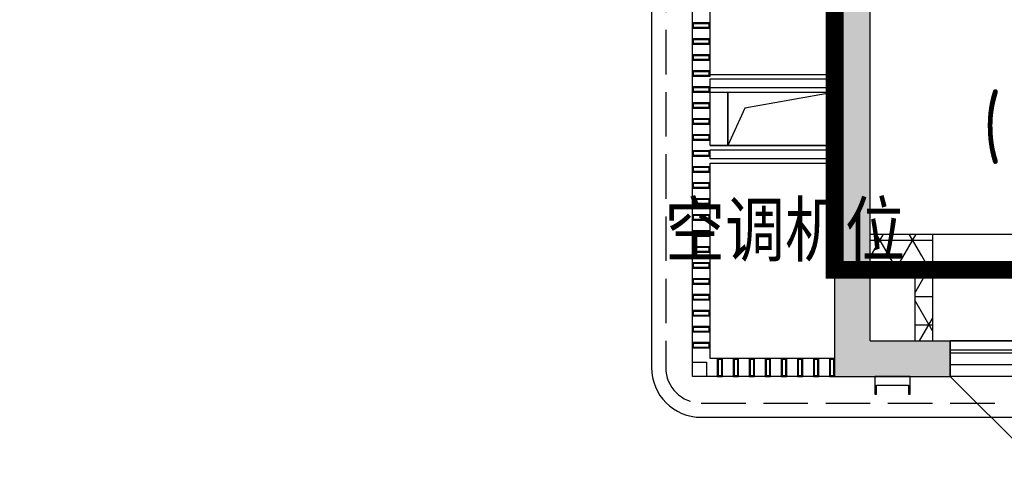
# Model space of a CAD drawing. Extents: x 513769.4 to 513832.9, y -232082 to -232034.4.
# Tile 3 of 17: x 513785.6 to 513791.2, y -232062.3 to -232059.8. Entities that reach past the tile are written whole.
import ezdxf

# ---------------------------------------------------------------- set-up
doc = ezdxf.new("R2010")
doc.units = 0
doc.header["$LTSCALE"] = 1000
for name, pattern in [('3、6#-腰线-标准层$0$DASH', [0.35, 0.25, -0.1]), ('A1(a)户型$0$CACHE2', [0.1875, 0.125, -0.0625]), ('A1(a)户型$0$DASH', [0.35, 0.25, -0.1])]:
    doc.linetypes.add(name, pattern=pattern)
doc.layers.get('0').update_dxf_attribs({"color": 252})
for name, color, linetype in [('3、6#-腰线-标准层$0$板边线', 252, 'Continuous'), ('6#-造型-1F（实施版）金属型材-METAL-S', 253, 'Continuous'), ('6#-造型-深灰色铝合金百叶', 252, 'Continuous'), ('A-ANNO-100-TXT', 252, 'Continuous'), ('A1(a)户型$0$A-HOLE-E', 252, 'Continuous'), ('A1(a)户型$0$A-METAL-E', 252, 'Continuous'), ('A1(a)户型$0$A-METAL-S', 252, 'Continuous'), ('A1(a)户型$0$A-PART-S', 252, 'Continuous'), ('A1(a)户型$0$A-PATT-COLU', 252, 'Continuous'), ('A1(a)户型$0$A-STR-CONC-B', 252, 'Continuous'), ('A1(a)户型$0$A-STR-CONC-E', 252, 'Continuous'), ('A1(a)户型$0$A-STR-CONC-H', 252, 'A1(a)户型$0$CACHE2'), ('A1(a)户型$0$A-WALL-S', 252, 'Continuous'), ('A1(a)户型$0$A-WINDOW', 252, 'Continuous'), ('看线', 253, 'Continuous')]:
    doc.layers.add(name, color=color, linetype=linetype)
doc.layers.add('面积-计容-住宅-1', color=1, linetype='Continuous', lineweight=0)
doc.styles.get("Standard").update_dxf_attribs({"font": 'TSSDENG.shx', "width": 0.8, "bigfont": 'hztxt.shx'})
pattern_1 = [(0, (0, 0), (0, 158.75), []), (60, (0, 0), (-137.4815328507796, 79.37500000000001), []), (120, (0, 0), (-137.4815328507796, -79.37499999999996), [])]

# ---------------------------------------------------------------- blocks, each defined once
blk = doc.blocks.new('2新89A1(a)户型$0$$DorLib2D$00000114')
at = {"color": 0}
blk.add_line((0.4999999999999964, 3.6e-15), (-0.2071067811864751, 0.7071067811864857), dxfattribs=at)
blk.add_arc((0.5000000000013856, -1.1546e-12), 1.000000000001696, 135, 180, dxfattribs=at)
blk = doc.blocks.new('2新93A1(a)户型$0$$TCHSYS$WIN2D')
for p, q in [((-0.5, 0.5), (0.5, 0.5)), ((-0.5, 0.5), (-0.4999999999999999, -0.5)), ((0.5, 0.5), (0.4999999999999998, -0.5)), ((0.5, 0.1666666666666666), (-0.5, 0.1666666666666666)), ((0.5, -0.1666666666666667), (-0.5, -0.1666666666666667)), ((-0.4999999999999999, -0.5), (0.5, -0.5))]:
    blk.add_line(p, q)
blk = doc.blocks.new('2新85A1(a)户型')
at = {"layer": 'A1(a)户型$0$A-PATT-COLU'}
for points in [[(-68962.02434097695, 163302.2359415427), (-68762.02434097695, 163302.2359415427), (-68762.02434097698, 165502.2359415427), (-68962.02434097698, 165502.2359415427)], [(-68962.02434097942, 162602.2359415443), (-68762.0243409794, 162802.235941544), (-68762.02434097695, 163302.2359415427), (-68962.02434097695, 163302.2359415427)], [(-68762.0243409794, 162802.235941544), (-68962.02434097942, 162602.2359415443), (-68512.02434097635, 162602.2359415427), (-68512.02434097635, 162802.2359415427)], [(-68512.02434097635, 162802.2359415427), (-68512.02434097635, 162602.2359415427), (-68312.02434097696, 162602.2359415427), (-68312.02434097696, 162802.2359415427)]]:
    blk.add_hatch(color=256, dxfattribs=at).paths.add_polyline_path(points)
h = blk.add_hatch(dxfattribs=at)
h.set_pattern_fill('NET3', color=256, scale=50, style=0)
h.set_pattern_definition(pattern_1)
h.paths.add_polyline_path([(-68762.02434097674, 163402.2359415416), (-68762.02434097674, 163202.2359415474), (-68512.02434097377, 163202.2359415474), (-68412.02434097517, 163402.2359415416)])
h = blk.add_hatch(dxfattribs=at)
h.set_pattern_fill('NET3', color=256, scale=50, style=0)
h.set_pattern_definition(pattern_1)
h.paths.add_polyline_path([(-68412.02434097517, 163402.2359415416), (-68512.02434097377, 163202.2359415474), (-68512.02434097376, 162802.2359415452), (-68412.02434097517, 162802.2359415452)])
blk.add_lwpolyline([(-68962.02439086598, 163902.2359415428), (-69662.02439086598, 163902.2359415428)])
at = {"layer": 'A1(a)户型$0$A-HOLE-E'}
blk.add_lwpolyline([(-69562.02439086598, 164202.2359415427), (-68962.024390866, 164202.2359415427), (-68962.024390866, 163902.2359415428), (-69562.02439086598, 163902.2359415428)], close=True, dxfattribs=at)
blk.add_lwpolyline([(-68962.02439086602, 164202.2359415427), (-69466.55811853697, 164112.1138599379), (-69562.02439086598, 163902.2359415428)], dxfattribs=at)
at = {"layer": 'A1(a)户型$0$A-METAL-E'}
for points in [[(-68962.02439086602, 164227.2359415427), (-69662.02439087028, 164227.2359415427), (-69662.02439086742, 164277.2359415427), (-68962.02439086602, 164277.2359415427)], [(-68962.02439086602, 163827.2359415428), (-69662.02439087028, 163827.2359415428), (-69662.02439086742, 163877.2359415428), (-68962.02439086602, 163877.2359415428)], [(-68312.02434097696, 162802.2359415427), (-66512.02434097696, 162802.2359415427)], [(-68312.02434097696, 162752.2359415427), (-66512.02434097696, 162752.2359415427)]]:
    blk.add_lwpolyline(points, dxfattribs=at)
at = {"layer": 'A1(a)户型$0$A-METAL-S'}
for points in [[(-69762.02439087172, 164592.2359415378), (-69762.02439087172, 164562.2359415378), (-69662.02439087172, 164562.2359415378), (-69662.02439087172, 164592.2359415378)], [(-69757.02439087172, 164587.2359415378), (-69757.02439087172, 164567.2359415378), (-69667.02439087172, 164567.2359415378), (-69667.02439087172, 164587.2359415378)], [(-69762.02439087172, 164502.2359415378), (-69762.02439087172, 164472.2359415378), (-69662.02439087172, 164472.2359415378), (-69662.02439087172, 164502.2359415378)], [(-69757.02439087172, 164497.2359415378), (-69757.02439087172, 164477.2359415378), (-69667.02439087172, 164477.2359415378), (-69667.02439087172, 164497.2359415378)], [(-69762.02439087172, 164412.2359415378), (-69762.02439087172, 164382.2359415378), (-69662.02439087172, 164382.2359415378), (-69662.02439087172, 164412.2359415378)], [(-69757.02439087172, 164407.2359415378), (-69757.02439087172, 164387.2359415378), (-69667.02439087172, 164387.2359415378), (-69667.02439087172, 164407.2359415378)], [(-69762.02439087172, 164322.2359415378), (-69762.02439087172, 164292.2359415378), (-69662.02439087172, 164292.2359415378), (-69662.02439087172, 164322.2359415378)], [(-69757.02439087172, 164317.2359415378), (-69757.02439087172, 164297.2359415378), (-69667.02439087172, 164297.2359415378), (-69667.02439087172, 164317.2359415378)], [(-69762.02439087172, 164232.2359415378), (-69762.02439087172, 164202.2359415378), (-69662.02439087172, 164202.2359415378), (-69662.02439087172, 164232.2359415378)], [(-69757.02439087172, 164227.2359415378), (-69757.02439087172, 164207.2359415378), (-69667.02439087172, 164207.2359415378), (-69667.02439087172, 164227.2359415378)], [(-69762.02439087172, 164142.2359415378), (-69762.02439087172, 164112.2359415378), (-69662.02439087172, 164112.2359415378), (-69662.02439087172, 164142.2359415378)], [(-69757.02439087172, 164137.2359415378), (-69757.02439087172, 164117.2359415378), (-69667.02439087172, 164117.2359415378), (-69667.02439087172, 164137.2359415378)], [(-69762.02439087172, 164052.2359415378), (-69762.02439087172, 164022.2359415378), (-69662.02439087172, 164022.2359415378), (-69662.02439087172, 164052.2359415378)], [(-69757.02439087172, 164047.2359415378), (-69757.02439087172, 164027.2359415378), (-69667.02439087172, 164027.2359415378), (-69667.02439087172, 164047.2359415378)], [(-69762.02439087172, 163962.2359415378), (-69762.02439087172, 163932.2359415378), (-69662.02439087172, 163932.2359415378), (-69662.02439087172, 163962.2359415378)], [(-69757.02439087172, 163957.2359415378), (-69757.02439087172, 163937.2359415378), (-69667.02439087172, 163937.2359415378), (-69667.02439087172, 163957.2359415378)], [(-69762.02439087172, 163872.2359415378), (-69762.02439087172, 163842.2359415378), (-69662.02439087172, 163842.2359415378), (-69662.02439087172, 163872.2359415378)], [(-69757.02439087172, 163867.2359415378), (-69757.02439087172, 163847.2359415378), (-69667.02439087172, 163847.2359415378), (-69667.02439087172, 163867.2359415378)], [(-69762.02439087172, 163782.2359415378), (-69762.02439087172, 163752.2359415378), (-69662.02439087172, 163752.2359415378), (-69662.02439087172, 163782.2359415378)], [(-69757.02439087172, 163777.2359415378), (-69757.02439087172, 163757.2359415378), (-69667.02439087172, 163757.2359415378), (-69667.02439087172, 163777.2359415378)], [(-69762.02439087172, 163692.2359415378), (-69762.02439087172, 163662.2359415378), (-69662.02439087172, 163662.2359415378), (-69662.02439087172, 163692.2359415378)], [(-69757.02439087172, 163687.2359415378), (-69757.02439087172, 163667.2359415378), (-69667.02439087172, 163667.2359415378), (-69667.02439087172, 163687.2359415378)], [(-69762.02439087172, 163602.2359415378), (-69762.02439087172, 163572.2359415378), (-69662.02439087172, 163572.2359415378), (-69662.02439087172, 163602.2359415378)], [(-69757.02439087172, 163597.2359415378), (-69757.02439087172, 163577.2359415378), (-69667.02439087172, 163577.2359415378), (-69667.02439087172, 163597.2359415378)], [(-69762.02439087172, 163512.2359415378), (-69762.02439087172, 163482.2359415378), (-69662.02439087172, 163482.2359415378), (-69662.02439087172, 163512.2359415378)], [(-69757.02439087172, 163507.2359415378), (-69757.02439087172, 163487.2359415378), (-69667.02439087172, 163487.2359415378), (-69667.02439087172, 163507.2359415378)], [(-69762.02439087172, 163422.2359415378), (-69762.02439087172, 163392.2359415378), (-69662.02439087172, 163392.2359415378), (-69662.02439087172, 163422.2359415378)], [(-69757.02439087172, 163417.2359415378), (-69757.02439087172, 163397.2359415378), (-69667.02439087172, 163397.2359415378), (-69667.02439087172, 163417.2359415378)], [(-69762.02439087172, 163332.2359415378), (-69762.02439087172, 163302.2359415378), (-69662.02439087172, 163302.2359415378), (-69662.02439087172, 163332.2359415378)], [(-69757.02439087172, 163327.2359415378), (-69757.02439087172, 163307.2359415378), (-69667.02439087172, 163307.2359415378), (-69667.02439087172, 163327.2359415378)], [(-69762.02439087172, 163242.2359415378), (-69762.02439087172, 163212.2359415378), (-69662.02439087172, 163212.2359415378), (-69662.02439087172, 163242.2359415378)], [(-69757.02439087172, 163237.2359415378), (-69757.02439087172, 163217.2359415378), (-69667.02439087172, 163217.2359415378), (-69667.02439087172, 163237.2359415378)], [(-69762.02439087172, 163152.2359415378), (-69762.02439087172, 163122.2359415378), (-69662.02439087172, 163122.2359415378), (-69662.02439087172, 163152.2359415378)], [(-69757.02439087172, 163147.2359415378), (-69757.02439087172, 163127.2359415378), (-69667.02439087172, 163127.2359415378), (-69667.02439087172, 163147.2359415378)], [(-69762.02439087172, 163062.2359415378), (-69762.02439087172, 163032.2359415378), (-69662.02439087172, 163032.2359415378), (-69662.02439087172, 163062.2359415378)], [(-69757.02439087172, 163057.2359415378), (-69757.02439087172, 163037.2359415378), (-69667.02439087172, 163037.2359415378), (-69667.02439087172, 163057.2359415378)], [(-69762.02439087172, 162972.2359415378), (-69762.02439087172, 162942.2359415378), (-69662.02439087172, 162942.2359415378), (-69662.02439087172, 162972.2359415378)], [(-69757.02439087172, 162967.2359415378), (-69757.02439087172, 162947.2359415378), (-69667.02439087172, 162947.2359415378), (-69667.02439087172, 162967.2359415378)], [(-69762.02439087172, 162882.2359415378), (-69762.02439087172, 162852.2359415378), (-69662.02439087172, 162852.2359415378), (-69662.02439087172, 162882.2359415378)], [(-69757.02439087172, 162877.2359415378), (-69757.02439087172, 162857.2359415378), (-69667.02439087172, 162857.2359415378), (-69667.02439087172, 162877.2359415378)], [(-69762.02439087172, 162792.2359415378), (-69762.02439087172, 162762.2359415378), (-69662.02439087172, 162762.2359415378), (-69662.02439087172, 162792.2359415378)], [(-69757.02439087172, 162787.2359415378), (-69757.02439087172, 162767.2359415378), (-69667.02439087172, 162767.2359415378), (-69667.02439087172, 162787.2359415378)], [(-69622.02439087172, 162602.2359415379), (-69592.02439087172, 162602.2359415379), (-69592.02439087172, 162702.2359415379), (-69622.02439087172, 162702.2359415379)], [(-69617.02439087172, 162607.2359415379), (-69597.02439087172, 162607.2359415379), (-69597.02439087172, 162697.2359415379), (-69617.02439087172, 162697.2359415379)], [(-69532.02439087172, 162602.2359415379), (-69502.02439087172, 162602.2359415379), (-69502.02439087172, 162702.2359415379), (-69532.02439087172, 162702.2359415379)], [(-69527.02439087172, 162607.2359415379), (-69507.02439087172, 162607.2359415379), (-69507.02439087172, 162697.2359415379), (-69527.02439087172, 162697.2359415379)], [(-69442.02439087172, 162602.2359415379), (-69412.02439087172, 162602.2359415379), (-69412.02439087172, 162702.2359415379), (-69442.02439087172, 162702.2359415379)], [(-69437.02439087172, 162607.2359415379), (-69417.02439087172, 162607.2359415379), (-69417.02439087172, 162697.2359415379), (-69437.02439087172, 162697.2359415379)], [(-69352.02439087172, 162602.2359415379), (-69322.02439087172, 162602.2359415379), (-69322.02439087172, 162702.2359415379), (-69352.02439087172, 162702.2359415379)], [(-69347.02439087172, 162607.2359415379), (-69327.02439087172, 162607.2359415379), (-69327.02439087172, 162697.2359415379), (-69347.02439087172, 162697.2359415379)], [(-69262.02439087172, 162602.2359415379), (-69232.02439087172, 162602.2359415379), (-69232.02439087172, 162702.2359415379), (-69262.02439087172, 162702.2359415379)], [(-69257.02439087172, 162607.2359415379), (-69237.02439087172, 162607.2359415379), (-69237.02439087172, 162697.2359415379), (-69257.02439087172, 162697.2359415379)], [(-69172.02439087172, 162602.2359415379), (-69142.02439087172, 162602.2359415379), (-69142.02439087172, 162702.2359415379), (-69172.02439087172, 162702.2359415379)], [(-69167.02439087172, 162607.2359415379), (-69147.02439087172, 162607.2359415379), (-69147.02439087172, 162697.2359415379), (-69167.02439087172, 162697.2359415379)], [(-69082.02439087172, 162602.2359415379), (-69052.02439087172, 162602.2359415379), (-69052.02439087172, 162702.2359415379), (-69082.02439087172, 162702.2359415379)], [(-69077.02439087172, 162607.2359415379), (-69057.02439087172, 162607.2359415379), (-69057.02439087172, 162697.2359415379), (-69077.02439087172, 162697.2359415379)], [(-68992.02439087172, 162602.2359415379), (-68962.02439087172, 162602.2359415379), (-68962.02439087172, 162702.2359415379), (-68992.02439087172, 162702.2359415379)], [(-68987.02439087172, 162607.2359415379), (-68967.02439087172, 162607.2359415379), (-68967.02439087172, 162697.2359415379), (-68987.02439087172, 162697.2359415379)]]:
    blk.add_lwpolyline(points, close=True, dxfattribs=at)
blk.add_lwpolyline([(-69762.02439087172, 162682.2359415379), (-69682.02439087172, 162682.2359415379), (-69682.02439087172, 162602.2359415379)], dxfattribs=at)
at = {"layer": 'A1(a)户型$0$A-PART-S'}
blk.add_line((-68312.02434097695, 162602.2359415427), (-68312.02434097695, 162802.2359415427), dxfattribs=at)
at = {"layer": 'A1(a)户型$0$A-STR-CONC-B'}
for p, q in [((-68962.02434097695, 163302.2359415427), (-68962.02434097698, 165502.2359415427)), ((-68762.02434097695, 163302.2359415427), (-68762.02434097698, 165502.2359415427)), ((-68962.02434097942, 162602.2359415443), (-68962.02434097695, 163302.2359415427)), ((-68762.0243409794, 162802.235941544), (-68762.02434097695, 163302.2359415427)), ((-68762.0243409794, 162802.235941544), (-68512.02434097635, 162802.2359415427)), ((-68512.02434097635, 162802.2359415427), (-68312.02434097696, 162802.2359415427)), ((-68312.02434097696, 162802.2359415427), (-68312.02434097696, 162602.2359415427)), ((-68962.02434097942, 162602.2359415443), (-68512.02434097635, 162602.2359415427)), ((-68512.02434097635, 162602.2359415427), (-68312.02434097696, 162602.2359415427))]:
    blk.add_line(p, q, dxfattribs=at)
at = {"layer": 'A1(a)户型$0$A-STR-CONC-E'}
for points in [[(-68962.02439086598, 162602.2359415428), (-69762.02439086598, 162602.2359415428), (-69762.02439086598, 165402.2359415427)], [(-69662.02439086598, 164302.2359415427), (-69662.02439086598, 165402.2359415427)], [(-69662.02439086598, 164302.2359415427), (-68962.02439086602, 164302.2359415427)], [(-69662.02439086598, 163902.2359415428), (-69662.02439086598, 164202.2359415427)], [(-69662.02439086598, 164202.2359415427), (-68962.02439086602, 164202.2359415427)], [(-69562.02439086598, 164202.2359415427), (-69562.02439086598, 163902.2359415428)], [(-69662.02439086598, 163902.2359415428), (-68962.024390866, 163902.2359415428)], [(-68962.02439086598, 162702.2359415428), (-69662.02439086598, 162702.2359415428), (-69662.02439086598, 163802.2359415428)], [(-69662.02439086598, 163802.2359415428), (-68962.024390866, 163802.2359415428)], [(-68412.02434097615, 163402.2359415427), (-65962.0243409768, 163402.2359415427)]]:
    blk.add_lwpolyline(points, dxfattribs=at)
at = {"layer": 'A1(a)户型$0$A-STR-CONC-H', "linetype": 'A1(a)户型$0$DASH'}
blk.add_lwpolyline([(-68412.02434097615, 163202.2359415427), (-65962.0243409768, 163202.2359415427)], dxfattribs=at)
at = {"layer": 'A1(a)户型$0$A-WALL-S'}
for p, q in [((-68762.02434097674, 163402.2359415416), (-68412.02434097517, 163402.2359415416)), ((-68412.02434097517, 163402.2359415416), (-68412.02434097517, 162802.2359415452)), ((-68762.02434097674, 163202.2359415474), (-68512.02434097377, 163202.2359415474)), ((-68512.02434097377, 163202.2359415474), (-68512.02434097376, 162802.2359415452))]:
    blk.add_line(p, q, dxfattribs=at)
at = {"layer": 'A1(a)户型$0$A-WINDOW', "xscale": -1800, "yscale": -200, "zscale": 200}
blk.add_blockref('2新93A1(a)户型$0$$TCHSYS$WIN2D', (-67412.02434097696, 162702.2359415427), dxfattribs=at)
at = {"layer": 'A1(a)户型$0$A-WINDOW', "linetype": 'A1(a)户型$0$CACHE2', "xscale": 700, "yscale": 700, "zscale": -700, "rotation": 180}
blk.add_blockref('2新89A1(a)户型$0$$DorLib2D$00000114', (-67962.02583612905, 162602.2374366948), dxfattribs=at)
blk = doc.blocks.new('2新156a-A$C52842E96')
at = {"layer": '6#-造型-深灰色铝合金百叶'}
blk.add_lwpolyline([(0, 0), (0, -100), (10, -100), (10, -50), (190, -50), (190, -100), (200, -100), (200, -1.45519e-11), (0, -1.45519e-11)], dxfattribs=at)
blk = doc.blocks.new('2新79A$C4C87463F')
at = {"layer": '3、6#-腰线-标准层$0$板边线', "color": 8, "linetype": '3、6#-腰线-标准层$0$DASH'}
blk.add_lwpolyline([(23199.75812437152, 17649.94702128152), (-50.10454594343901, 17649.94702128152, 0.4142135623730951), (-250.104545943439, 17449.94702128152), (-250.104545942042, 4149.947021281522, 0.4142135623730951), (-50.10454594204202, 3949.947021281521), (7349.67688982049, 3949.947021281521), (7349.67688982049, 1349.810245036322, 0.4142135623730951), (7549.67688982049, 1149.810245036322), (21199.84726397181, 1150.007137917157)], format="xyb", dxfattribs=at)
at = {"layer": '6#-造型-1F（实施版）金属型材-METAL-S'}
blk.add_lwpolyline([(23199.75812437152, 17729.94702128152), (-50.10454594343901, 17729.94702128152, 0.4142135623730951), (-330.104545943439, 17449.94702128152), (-330.104545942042, 4149.947021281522, 0.4142135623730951), (-50.10454594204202, 3869.947021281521), (7269.67688982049, 3869.947021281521), (7269.67688982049, 1349.810245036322, 0.4142135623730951), (7549.67688982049, 1069.810245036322), (21199.84841790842, 1070.007137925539)], format="xyb", dxfattribs=at)
at = {"layer": '看线'}
blk.add_blockref('2新156a-A$C52842E96', (8524.999982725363, 1299.941880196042), dxfattribs=at)

msp = doc.modelspace()

# ---------------------------------------------------------------- linework, layer by layer
at = {"layer": '面积-计容-住宅-1', "const_width": 0.1}
msp.add_lwpolyline([(513803.8304883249, -232061.2340807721), (513790.2304883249, -232061.2340807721), (513790.2304883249, -232058.4340807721), (513788.7304883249, -232058.4340807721), (513788.7304883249, -232055.8340807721), (513785.7304883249, -232055.8340807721), (513785.7304883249, -232057.7840813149), (513781.8304884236, -232057.7840813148), (513781.8304884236, -232055.2340813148), (513782.4304883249, -232055.2341712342), (513782.4304883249, -232048.0340825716), (513786.8304884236, -232048.0340831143), (513786.8304884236, -232046.2340825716), (513794.6304894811, -232046.2340825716)], dxfattribs=at)

# ---------------------------------------------------------------- block references
at = {"xscale": 0.001, "yscale": 0.001, "zscale": 0.001}
for name, p in [('2新85A1(a)户型', (513859.1925127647, -232224.4363172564)), ('2新79A$C4C87463F', (513781.9305929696, -232063.1340283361))]:
    msp.add_blockref(name, p, dxfattribs=at)

# ---------------------------------------------------------------- texts
at = {"layer": 'A-ANNO-100-TXT', "width": 0.8}
msp.add_text('(', height=0.35, dxfattribs=at).set_placement((513791.0667245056, -232060.6038141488))
at = {"layer": 'A-ANNO-100-TXT'}
msp.add_text('空调机位', height=0.3375886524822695, dxfattribs=at).set_placement((513789.2757083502, -232061.1884797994))

doc.saveas('drawing.dxf')
